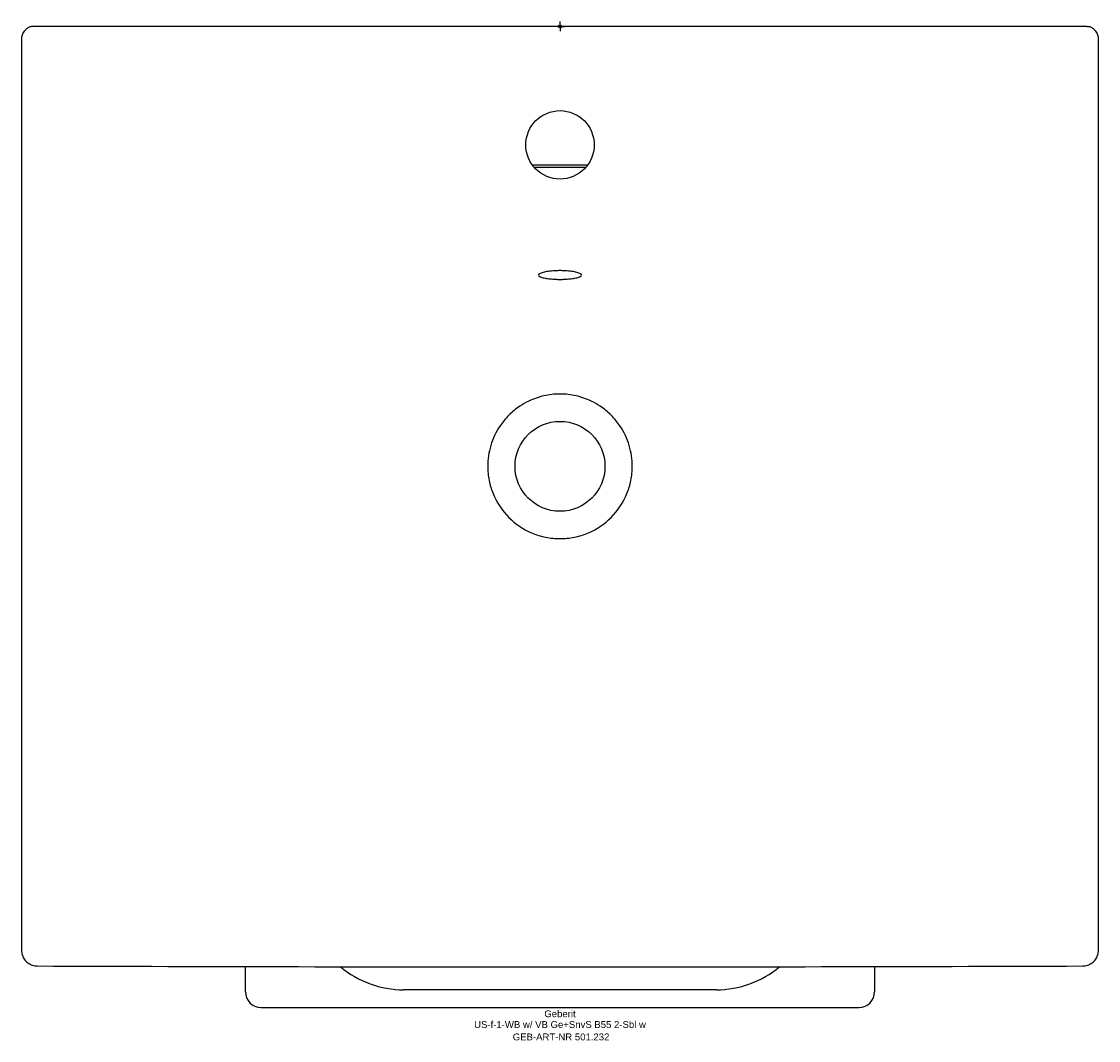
# Model space of a CAD drawing. Header units: millimetres. Extents: x -276 to 276, y -519 to 2.
import ezdxf
from ezdxf.enums import TextEntityAlignment as Align

# ---------------------------------------------------------------- set-up
doc = ezdxf.new("R2010")
doc.units = ezdxf.units.MM
doc.layers.get('0').update_dxf_attribs({"linetype": 'CONTINUOUS'})
for name, color, linetype, lineweight in [('Arbeitspunkt(DIN)', 7, 'CONTINUOUS', 25), ('GEB-ART-NR', 1, 'CONTINUOUS', 18), ('GEB-BEZUG', 2, 'CONTINUOUS', 25), ('GEB-TEXT', 5, 'CONTINUOUS', 18)]:
    doc.layers.add(name, color=color, linetype=linetype, lineweight=lineweight)
doc.layers.add('GEB-KONTUR-A', color=5, linetype='CONTINUOUS')
doc.styles.get("Standard").update_dxf_attribs({"font": 'arial.ttf'})

# ---------------------------------------------------------------- blocks, each defined once
blk = doc.blocks.new('Einfügepunkt')
at = {"layer": 'GEB-BEZUG'}
for p, q in [((-0.71, -0.71), (0.71, 0.71)), ((-0.71, 0.71), (0.71, -0.71))]:
    blk.add_line(p, q, dxfattribs=at)

msp = doc.modelspace()

# ---------------------------------------------------------------- linework, layer by layer
at = {"layer": 'Arbeitspunkt(DIN)', "ltscale": 25}
for q in [(-2.5, 0), (0, 2.5), (0, -2.5), (2.5, 0)]:
    msp.add_line((0, 0), q, dxfattribs=at)
at = {"layer": 'GEB-KONTUR-A', "ltscale": 25}
for p, q in [((269.71, 0), (-269.71, 0)), ((-275.53, -5.93), (-275.53, -472.78)), ((275.53, -472.78), (275.53, -5.93)), ((14.08, -71), (-14.08, -71)), ((-13.28, -72), (13.28, -72)), ((-161, -494), (-161, -481.08)), ((161, -481.08), (161, -494)), ((80, -493), (-80, -493)), ((-153, -502), (153, -502))]:
    msp.add_line(p, q, dxfattribs=at)
for centre, radius in [((0, -60.6), 17.5), ((0, -225.1), 23)]:
    msp.add_circle(centre, radius, dxfattribs=at)
for centre, radius, start, end in [((0, 74518.79), 75000.05, 269.7955958, 270.2044042), ((-80, -443), 50, 229.7686, 270), ((80, -443), 50, 270, 310.2314), ((-153, -494), 8, 180, 270), ((153, -494), 8, 270, 0)]:
    msp.add_arc(centre, radius, start, end, dxfattribs=at)
for points, knots in [([(-269.71, 0), (-269.86, 0), (-270.02, -0.01), (-270.17, -0.03), (-270.29, -0.04), (-270.41, -0.06), (-270.53, -0.08)], [0.000001, 0.000001, 0.000001, 0.000001, 0.04593458, 0.04593458, 0.04593458, 0.08285478, 0.08285478, 0.08285478, 0.08285478]), ([(269.71, 0), (269.86, 0), (270.02, -0.01), (270.17, -0.03), (270.29, -0.04), (270.41, -0.06), (270.53, -0.08)], [0.000001, 0.000001, 0.000001, 0.000001, 0.04593458, 0.04593458, 0.04593458, 0.08285478, 0.08285478, 0.08285478, 0.08285478]), ([(-270.53, -0.08), (-270.65, -0.11), (-270.78, -0.14), (-271.37, -0.31), (-271.82, -0.52), (-272.78, -1.09), (-273.29, -1.5), (-274.32, -2.58), (-274.78, -3.27), (-275.38, -4.64), (-275.53, -5.3), (-275.53, -5.93)], [-1.109677, -1.109677, -1.109677, -1.109677, -1.062202, -1.062202, -0.874344, -0.874344, -0.624007, -0.624007, -0.307931, -0.307931, -0.022252, -0.022252, -0.022252, -0.022252]), ([(275.53, -5.93), (275.53, -5.3), (275.38, -4.64), (274.78, -3.27), (274.32, -2.58), (273.29, -1.5), (272.78, -1.09), (271.82, -0.52), (271.37, -0.31), (270.78, -0.14), (270.65, -0.11), (270.53, -0.08)], [-0.9478235, -0.9478235, -0.9478235, -0.9478235, -0.7208943, -0.7208943, -0.4698182, -0.4698182, -0.2709633, -0.2709633, -0.1217381, -0.1217381, -0.0840257, -0.0840257, -0.0840257, -0.0840257]), ([(0, -124.97), (-0.1, -124.97), (-0.2, -124.97), (-0.42, -124.97), (-0.54, -124.97), (-0.94, -124.98), (-1.21, -124.99), (-2.83, -125.03), (-4.13, -125.13), (-6.29, -125.39), (-7.18, -125.54), (-8.88, -125.91), (-9.62, -126.14), (-10.71, -126.66), (-11, -126.95), (-11, -127.53), (-10.7, -127.82), (-9.63, -128.32), (-8.93, -128.54), (-7.31, -128.89), (-6.44, -129.03), (-4.3, -129.28), (-3, -129.37), (-1.35, -129.42), (-1.05, -129.43), (-0.61, -129.44), (-0.47, -129.44), (-0.23, -129.44), (-0.11, -129.44), (0, -129.44)], [-3.498168, -3.498168, -3.498168, -3.498168, -3.468304, -3.468304, -3.431653, -3.431653, -3.349416, -3.349416, -2.941611, -2.941611, -2.604332, -2.604332, -2.195931, -2.195931, -1.749088, -1.749088, -1.298055, -1.298055, -0.910744, -0.910744, -0.575134, -0.575134, -0.166228, -0.166228, -0.074736, -0.074736, -0.03379, -0.03379, -0.000001, -0.000001, -0.000001, -0.000001]), ([(0, -129.44), (0.11, -129.44), (0.23, -129.44), (0.47, -129.44), (0.61, -129.44), (1.05, -129.43), (1.35, -129.42), (3, -129.37), (4.3, -129.28), (6.44, -129.03), (7.31, -128.89), (8.93, -128.54), (9.63, -128.32), (10.7, -127.82), (11, -127.53), (11, -126.95), (10.71, -126.66), (9.62, -126.14), (8.88, -125.91), (7.18, -125.54), (6.29, -125.39), (4.13, -125.13), (2.83, -125.03), (1.21, -124.99), (0.94, -124.98), (0.54, -124.97), (0.42, -124.97), (0.2, -124.97), (0.1, -124.97), (0, -124.97)], [0.000001, 0.000001, 0.000001, 0.000001, 0.033791, 0.033791, 0.074738, 0.074738, 0.16623, 0.16623, 0.575136, 0.575136, 0.910745, 0.910745, 1.298057, 1.298057, 1.74909, 1.74909, 2.195933, 2.195933, 2.604335, 2.604335, 2.941613, 2.941613, 3.349418, 3.349418, 3.431655, 3.431655, 3.468306, 3.468306, 3.498171, 3.498171, 3.498171, 3.498171]), ([(0, -188.1), (-1.4, -188.1), (-2.79, -188.18), (-5.55, -188.5), (-6.91, -188.73), (-10.9, -189.64), (-13.47, -190.54), (-17.52, -192.47), (-19.07, -193.35), (-22.56, -195.68), (-24.45, -197.23), (-27.85, -200.63), (-29.36, -202.46), (-32.77, -207.53), (-34.37, -210.92), (-35.96, -216.22), (-36.36, -217.99), (-36.87, -221.55), (-37, -223.33), (-37, -225.1)], [-5.817461, -5.817461, -5.817461, -5.817461, -5.398953, -5.398953, -4.985068, -4.985068, -4.170495, -4.170495, -3.638217, -3.638217, -2.908778, -2.908778, -2.196114, -2.196114, -1.077382, -1.077382, -0.533895, -0.533895, -0.000001, -0.000001, -0.000001, -0.000001]), ([(37, -225.1), (37, -223.33), (36.87, -221.55), (36.36, -217.99), (35.96, -216.22), (34.37, -210.92), (32.77, -207.53), (29.36, -202.46), (27.85, -200.63), (24.45, -197.23), (22.56, -195.68), (19.07, -193.35), (17.52, -192.47), (13.47, -190.54), (10.9, -189.64), (6.91, -188.73), (5.55, -188.5), (2.79, -188.18), (1.4, -188.1), (0, -188.1)], [0.000001, 0.000001, 0.000001, 0.000001, 0.533884, 0.533884, 1.07736, 1.07736, 2.196067, 2.196067, 2.90873, 2.90873, 3.638169, 3.638169, 4.170459, 4.170459, 4.985049, 4.985049, 5.398944, 5.398944, 5.817461, 5.817461, 5.817461, 5.817461]), ([(-37, -225.1), (-37, -226.32), (-36.94, -227.53), (-36.7, -229.93), (-36.53, -231.12), (-35.84, -234.6), (-35.16, -236.86), (-32.41, -243.62), (-29.65, -247.78), (-22.84, -254.59), (-18.91, -257.25), (-12.25, -260.11), (-9.82, -260.87), (-6.12, -261.62), (-4.89, -261.8), (-2.44, -262.04), (-1.22, -262.1), (0, -262.1)], [-5.823078, -5.823078, -5.823078, -5.823078, -5.459163, -5.459163, -5.099593, -5.099593, -4.392689, -4.392689, -2.911178, -2.911178, -1.500387, -1.500387, -0.738565, -0.738565, -0.366421, -0.366421, -0.000001, -0.000001, -0.000001, -0.000001]), ([(0, -262.1), (1.22, -262.1), (2.44, -262.04), (4.89, -261.8), (6.12, -261.62), (9.82, -260.87), (12.25, -260.11), (18.91, -257.25), (22.84, -254.59), (29.65, -247.78), (32.41, -243.62), (35.16, -236.86), (35.84, -234.6), (36.53, -231.12), (36.7, -229.93), (36.94, -227.53), (37, -226.32), (37, -225.1)], [0.000001, 0.000001, 0.000001, 0.000001, 0.366421, 0.366421, 0.738565, 0.738565, 1.500387, 1.500387, 2.911178, 2.911178, 4.392688, 4.392688, 5.099593, 5.099593, 5.459163, 5.459163, 5.823078, 5.823078, 5.823078, 5.823078]), ([(-275.53, -472.78), (-275.53, -473.62), (-275.4, -474.45), (-274.89, -476.04), (-274.5, -476.79), (-273.52, -478.15), (-272.93, -478.75), (-271.58, -479.73), (-270.82, -480.12), (-269.23, -480.64), (-268.4, -480.78), (-267.56, -480.78)], [-0.981022, -0.981022, -0.981022, -0.981022, -0.66794, -0.66794, -0.354857, -0.354857, -0.041774, -0.041774, 0.271309, 0.271309, 0.584391, 0.584391, 0.584391, 0.584391]), ([(267.56, -480.78), (268.4, -480.78), (269.23, -480.64), (270.82, -480.12), (271.58, -479.73), (272.93, -478.75), (273.52, -478.15), (274.5, -476.79), (274.89, -476.04), (275.4, -474.45), (275.53, -473.62), (275.53, -472.78)], [-0.584385, -0.584385, -0.584385, -0.584385, -0.271304, -0.271304, 0.041778, 0.041778, 0.354859, 0.354859, 0.667941, 0.667941, 0.981022, 0.981022, 0.981022, 0.981022])]:
    msp.add_open_spline(points, degree=3, knots=knots, dxfattribs=at)

# ---------------------------------------------------------------- block references
at = {"ltscale": 25}
msp.add_blockref('Einfügepunkt', (0, 0), dxfattribs=at)

# ---------------------------------------------------------------- texts
at = {"layer": 'GEB-ART-NR'}
msp.add_text('GEB-ART-NR 501.232', height=3.5, dxfattribs=at).set_placement((0.55, -518.84), align=Align.CENTER)
at = {"layer": 'GEB-TEXT'}
for s, p in [('Geberit', (0, -507)), ('US-f-1-WB w/ VB Ge+SnvS B55 2-Sbl w', (0, -512.5))]:
    msp.add_text(s, height=3.5, dxfattribs=at).set_placement(p, align=Align.CENTER)

doc.saveas('drawing.dxf')
